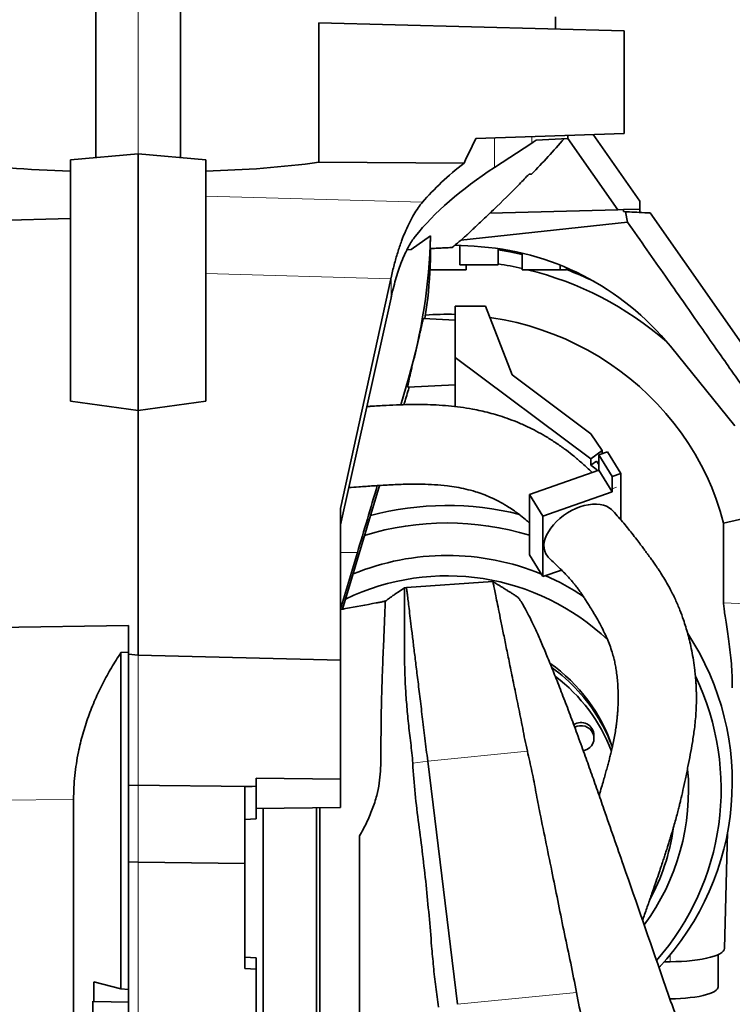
# Model space of a CAD drawing. Header units: millimetres. Extents: x 0 to 11920, y 0 to 8400.
# Tile 72 of 121: x 5515 to 5962, y 5145 to 5762. Entities that reach past the tile are written whole.
import ezdxf

# ---------------------------------------------------------------- set-up
doc = ezdxf.new("R2010")
doc.units = ezdxf.units.MM
doc.header["$LTSCALE"] = 20
doc.styles.add('SLDTEXTSTYLE0', font='TXT', dxfattribs={"width": 0.605})
doc.dimstyles.new('SLDDIMSTYLE2', dxfattribs={"dimtxt": 70, "dimasz": 70, "dimexe": 0, "dimexo": 0.0625, "dimgap": 17.5, "dimtad": 1, "dimdec": 1, "dimrnd": 1e-09, "dimzin": 12, "dimdsep": 46, "dimtxsty": 'SLDTEXTSTYLE0', "dimsah": 1, "dimcen": 0.09, "dimadec": 0, "dimazin": 3, "dimtfac": 1, "dimtmove": 0, "dimatfit": 0, "dimfxl": 1, "dimfrac": 2, "dimtolj": 1, "dimtzin": 12, "dimarcsym": 0})
doc.dimstyles.new('SLDDIMSTYLE7', dxfattribs={"dimtxt": 70, "dimasz": 70, "dimexe": 0, "dimexo": 0.0625, "dimgap": 17.5, "dimtad": 1, "dimdec": 1, "dimrnd": 1e-09, "dimzin": 12, "dimdsep": 46, "dimtxsty": 'SLDTEXTSTYLE0', "dimsah": 1, "dimcen": 0.09, "dimadec": 0, "dimazin": 3, "dimtfac": 1, "dimtofl": 0, "dimtmove": 0, "dimatfit": 3, "dimfxl": 1, "dimfrac": 2, "dimtolj": 1, "dimtzin": 12, "dimarcsym": 0})

# ---------------------------------------------------------------- blocks, each defined once
blk = doc.blocks.new('SW_SYMBOL_HOLE_DEPTH')
at = {"color": 0, "linetype": 'Continuous', "lineweight": 18}
for p, q in [((0, 17500), (16000, 17500)), ((8000, 17500), (8000, 1500)), ((2000, 11100), (8000, 1500)), ((14000, 11100), (8000, 1500))]:
    blk.add_line(p, q, dxfattribs=at)
blk = doc.blocks.new('_D_13')
at = {"color": 7, "linetype": 'Continuous', "lineweight": 0}
for p, q in [((5588.97, 6097.64), (5588.97, 6360.16)), ((6051.97, 5476.63), (6051.97, 6360.16)), ((5588.97, 6330.16), (5468.97, 6330.16)), ((5588.97, 6330.16), (6051.97, 6330.16)), ((6051.97, 6330.16), (6171.97, 6330.16))]:
    blk.add_line(p, q, dxfattribs=at)
at = {"color": 7, "linetype": 'Continuous', "lineweight": 18}
for points in [[(5588.97, 6330.16), (5518.97, 6340.16), (5518.97, 6320.16)], [(6051.97, 6330.16), (6121.97, 6320.16), (6121.97, 6340.16)]]:
    blk.add_solid(points, dxfattribs=at)
at = {"color": 7, "linetype": 'Continuous', "lineweight": 18, "xscale": 0.0045117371, "yscale": 0.0045117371, "zscale": 0.0045117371}
blk.add_blockref('SW_SYMBOL_HOLE_DEPTH', (5956.56, 6340.27), dxfattribs=at)
at = {"color": 7, "linetype": 'Continuous', "lineweight": 18, "char_height": 70, "attachment_point": 1, "style": 'SLDTEXTSTYLE0'}
for s, insert in [('(4x M12', (5609.18, 6420.59)), ('20)', (6053.25, 6420.59)), ('463', (5448.77, 6420.59))]:
    blk.add_mtext(s, dxfattribs=dict(at, insert=insert))
blk = doc.blocks.new('_D_16')
at = {"color": 7, "linetype": 'Continuous', "lineweight": 0}
for p, q in [((5588.97, 5944.64), (5588.97, 4816.66)), ((5207.97, 5155.46), (5207.97, 4816.66)), ((5207.97, 4846.66), (5087.97, 4846.66)), ((5207.97, 4846.66), (5588.97, 4846.66)), ((5588.97, 4846.66), (5708.97, 4846.66))]:
    blk.add_line(p, q, dxfattribs=at)
at = {"color": 7, "linetype": 'Continuous', "lineweight": 18}
for points in [[(5207.97, 4846.66), (5137.97, 4856.66), (5137.97, 4836.66)], [(5588.97, 4846.66), (5658.97, 4836.66), (5658.97, 4856.66)]]:
    blk.add_solid(points, dxfattribs=at)
at = {"color": 7, "linetype": 'Continuous', "lineweight": 18, "insert": (5318.26, 4936.89), "char_height": 70, "attachment_point": 1, "style": 'SLDTEXTSTYLE0'}
blk.add_mtext('381', dxfattribs=at)
blk = doc.blocks.new('_D_17')
at = {"color": 7, "linetype": 'Continuous', "lineweight": 0}
for p, q in [((5588.97, 5944.64), (5588.97, 4685.64)), ((5740.97, 4744.64), (5740.97, 4685.64)), ((5588.97, 4715.64), (5274.51, 4715.64)), ((5588.97, 4715.64), (5740.97, 4715.64)), ((5740.97, 4715.64), (5860.97, 4715.64))]:
    blk.add_line(p, q, dxfattribs=at)
at = {"color": 7, "linetype": 'Continuous', "lineweight": 18}
for points in [[(5588.97, 4715.64), (5518.97, 4725.64), (5518.97, 4705.64)], [(5740.97, 4715.64), (5810.97, 4705.64), (5810.97, 4725.64)]]:
    blk.add_solid(points, dxfattribs=at)
at = {"color": 7, "linetype": 'Continuous', "lineweight": 18, "insert": (5274.51, 4805.88), "char_height": 70, "attachment_point": 1, "style": 'SLDTEXTSTYLE0'}
blk.add_mtext('152', dxfattribs=at)
blk = doc.blocks.new('_D_18')
at = {"color": 7, "linetype": 'Continuous', "lineweight": 0}
for p, q in [((5588.97, 5944.64), (5588.97, 4557.75)), ((5752.97, 4594.64), (5752.97, 4557.75)), ((5588.97, 4587.75), (5274.51, 4587.75)), ((5752.97, 4587.75), (5588.97, 4587.75))]:
    blk.add_line(p, q, dxfattribs=at)
at = {"color": 7, "linetype": 'Continuous', "lineweight": 18}
for points in [[(5588.97, 4587.75), (5658.97, 4577.75), (5658.97, 4597.75)], [(5752.97, 4587.75), (5682.97, 4597.75), (5682.97, 4577.75)]]:
    blk.add_solid(points, dxfattribs=at)
at = {"color": 7, "linetype": 'Continuous', "lineweight": 18, "insert": (5274.51, 4677.99), "char_height": 70, "attachment_point": 1, "style": 'SLDTEXTSTYLE0'}
blk.add_mtext('164', dxfattribs=at)
blk = doc.blocks.new('_D_21')
at = {"color": 7, "linetype": 'Continuous', "lineweight": 0}
for p, q in [((5588.97, 5944.64), (5588.97, 4384.89)), ((6041.97, 4324.24), (6041.97, 4444.89)), ((6041.97, 4414.89), (5588.97, 4414.89)), ((6041.97, 4414.89), (6716.37, 4414.89))]:
    blk.add_line(p, q, dxfattribs=at)
at = {"color": 7, "linetype": 'Continuous', "lineweight": 18}
for points in [[(5588.97, 4414.89), (5658.97, 4404.89), (5658.97, 4424.89)], [(6041.97, 4414.89), (5971.97, 4424.89), (5971.97, 4404.89)]]:
    blk.add_solid(points, dxfattribs=at)
at = {"color": 7, "linetype": 'Continuous', "lineweight": 18, "char_height": 70, "attachment_point": 1, "style": 'SLDTEXTSTYLE0'}
for s, insert in [('(2x M8)', (6390, 4505.13)), ('453', (6203.33, 4505.13))]:
    blk.add_mtext(s, dxfattribs=dict(at, insert=insert))

msp = doc.modelspace()

# ---------------------------------------------------------------- linework, layer by layer
at = {"color": 7, "linetype": 'Continuous', "lineweight": 35}
for p, q in [((5562.472064, 5773.435074), (5562.472064, 5675.916624)), ((5615.472064, 5675.916624), (5615.472064, 5773.435074)), ((5850.972064, 5756.491998), (5850.972064, 5764.235074)), ((5702.339017, 5672.924316), (5702.339017, 5760.384091)), ((5702.339017, 5760.384091), (5893.972064, 5755.366003)), ((5893.972064, 5755.366003), (5893.972064, 5691.06047)), ((5801.007712, 5687.814083), (5893.972064, 5691.06047)), ((5858.728273, 5689.82973), (5858.728273, 5687.84832)), ((5874.671041, 5690.386463), (5903.975699, 5648.535074)), ((5836.202843, 5684.997486), (5812.650902, 5669.644633)), ((5858.728273, 5687.84832), (5838.877405, 5686.80798)), ((5890.048061, 5643.119026), (5858.728273, 5687.84832)), ((5588.972064, 5678.235074), (5546.472064, 5674.516806)), ((5588.972064, 5678.235074), (5588.972064, 5517.285492)), ((5631.472064, 5674.516806), (5588.972064, 5678.235074)), ((5546.472064, 5674.516806), (5546.472064, 5523.015493)), ((5631.472064, 5674.516806), (5631.472064, 5523.015493)), ((5702.339017, 5672.924316), (5793.569326, 5672.439095)), ((5835.972064, 5665.526866), (5834.356799, 5665.526866)), ((5903.975699, 5648.535074), (5903.975699, 5643.483734)), ((5890.048061, 5643.119026), (5809.766386, 5641.016777)), ((5893.620384, 5643.212571), (5890.048061, 5643.119026)), ((5903.975699, 5643.483734), (5893.620384, 5643.212571)), ((5893.620384, 5643.212571), (5893.620384, 5642.008233)), ((5894.932979, 5641.939443), (5893.620384, 5642.008233)), ((5894.932979, 5641.939443), (5896.164378, 5635.406862)), ((5903.975699, 5641.465534), (5903.975699, 5643.483734)), ((5996.639847, 5518.064726), (5910.472064, 5641.125074)), ((5546.472064, 5637.743447), (5353.972064, 5632.210604)), ((5791.588096, 5624.102196), (5896.164381, 5635.406862)), ((5760.44568, 5618.121625), (5772.43627, 5626.739624)), ((5757.707252, 5617.97811), (5760.44568, 5618.121625)), ((5772.54391, 5618.755667), (5772.508362, 5615.89898)), ((5799.891576, 5620.23836), (5787.727329, 5620.875861)), ((5790.972064, 5620.705812), (5790.972064, 5608.535074)), ((5814.972064, 5608.535074), (5814.972064, 5618.771887)), ((5829.972064, 5615.922461), (5829.972064, 5605.535074)), ((5782.972064, 5605.535074), (5772.1908, 5605.535074)), ((5794.972064, 5605.535074), (5782.972064, 5605.535074)), ((5802.972064, 5608.535074), (5790.972064, 5608.535074)), ((5794.972064, 5605.535074), (5794.972064, 5608.535074)), ((5814.972064, 5608.535074), (5802.972064, 5608.535074)), ((5841.972064, 5605.535074), (5829.972064, 5605.535074)), ((5853.972064, 5605.535074), (5841.972064, 5605.535074)), ((5853.972064, 5605.535074), (5853.972064, 5608.375809)), ((5857.972064, 5605.535074), (5853.972064, 5605.535074)), ((5857.972064, 5605.535074), (5857.972064, 5606.721142)), ((5715.972064, 5455.685735), (5747.603785, 5599.854497)), ((5747.725753, 5587.88263), (5715.972064, 5445.366246)), ((5770.263122, 5583.543871), (5768.976281, 5574.892639)), ((5787.972064, 5582.743115), (5787.972064, 5550.441591)), ((5787.972064, 5582.743115), (5807.012623, 5582.743115)), ((5807.012623, 5582.743115), (5823.670549, 5539.62133)), ((5787.972064, 5573.897113), (5768.087724, 5574.939207)), ((5963.543958, 5507.523132), (5923.109277, 5557.455805)), ((5787.972064, 5550.441591), (5873.168023, 5486.801644)), ((5787.972064, 5519.632211), (5787.972064, 5550.441591)), ((5758.659968, 5537.255565), (5753.873069, 5520.785022)), ((5823.670549, 5539.62133), (5873.168023, 5502.64755)), ((5758.361213, 5531.821196), (5787.972064, 5533.373035)), ((5759.130564, 5531.861516), (5758.659968, 5530.208537)), ((5546.472064, 5523.015493), (5588.972064, 5517.285492)), ((5588.972064, 5517.285492), (5631.472064, 5523.015493)), ((5588.972064, 5363.635074), (5588.972064, 5517.285492)), ((5873.168023, 5502.64755), (5880.239091, 5492.083613)), ((5880.239091, 5492.083613), (5873.168023, 5486.801644)), ((5880.239091, 5490.04125), (5880.239091, 5492.083613)), ((5873.168023, 5482.812586), (5873.168023, 5486.801644)), ((5878.148747, 5489.313133), (5883.586594, 5491.207265)), ((5886.601113, 5475.7732), (5878.148747, 5489.313133)), ((5878.148747, 5489.313133), (5878.148747, 5481.667439)), ((5883.586594, 5491.207265), (5892.038959, 5477.667332)), ((5878.148747, 5479.67291), (5834.645974, 5464.519851)), ((5876.771091, 5485.504017), (5873.168023, 5482.812586)), ((5873.168023, 5482.812586), (5876.490999, 5480.33038)), ((5876.490999, 5480.33038), (5876.865045, 5480.050973)), ((5878.148747, 5483.297135), (5876.771091, 5485.504017)), ((5877.288178, 5479.373153), (5876.865045, 5480.050973)), ((5876.865045, 5480.050973), (5876.865045, 5479.225766)), ((5878.148747, 5481.667439), (5878.148747, 5479.67291)), ((5878.148747, 5479.67291), (5886.601113, 5466.132977)), ((5886.601113, 5475.7732), (5892.038959, 5477.667332)), ((5886.601113, 5475.7732), (5886.601113, 5468.127506)), ((5892.038959, 5477.667332), (5892.038959, 5451.462101)), ((5740.495678, 5470.144907), (5717.315067, 5392.588149)), ((5886.601113, 5468.127506), (5886.601113, 5466.132977)), ((5843.098339, 5450.979918), (5834.645974, 5464.519851)), ((5834.645974, 5464.519851), (5834.645974, 5426.623803)), ((5886.601113, 5466.132977), (5843.098339, 5450.979918)), ((5715.972064, 5360.507974), (5715.972064, 5455.685735)), ((5843.098339, 5450.979918), (5843.098339, 5413.08387)), ((5892.038959, 5451.462101), (5892.038959, 5448.844624)), ((5892.038959, 5448.844624), (5892.038959, 5448.562297)), ((5956.487548, 5446.60922), (5984.540291, 5453.022164)), ((5956.487548, 5396.589871), (5956.487548, 5446.60922)), ((5715.972064, 5392.517665), (5726.614522, 5428.067554)), ((5843.098339, 5413.08387), (5834.645974, 5426.623803)), ((5843.098339, 5413.08387), (5854.667376, 5417.113642)), ((5756.235377, 5405.837191), (5751.507169, 5402.774719)), ((5757.435105, 5406.133769), (5756.220152, 5405.920175)), ((5811.654129, 5409.898369), (5757.434911, 5406.134563)), ((5757.446649, 5406.135799), (5757.442692, 5406.135103)), ((5719.180693, 5392.929368), (5715.972064, 5392.342516)), ((5467.328043, 5380.628989), (5582.972064, 5382.350067)), ((5582.972064, 5364.402023), (5582.972064, 5382.350067)), ((5582.972064, 5365.588691), (5578.184639, 5365.319605)), ((5578.184639, 5154.28267), (5578.184639, 5365.319605)), ((5582.972064, 5364.402023), (5582.972064, 5282.096295)), ((5588.972064, 5363.635074), (5582.972064, 5364.402023)), ((5715.972064, 5360.507974), (5588.972064, 5363.635074)), ((5715.972064, 5285.793867), (5715.972064, 5360.507974)), ((5875.111528, 5311.539833), (5875.111528, 5313.48874)), ((5582.967488, 5311.424767), (5582.972064, 5311.424527)), ((5789.408241, 5144.6392), (5770.744411, 5297.282664)), ((5582.972064, 5282.096295), (5660.535033, 5281.373483)), ((5582.972064, 5282.096295), (5582.972064, 5234.002336)), ((5662.972064, 5281.4402), (5662.972064, 5286.420228)), ((5715.972064, 5285.793867), (5662.972064, 5286.420228)), ((5715.972064, 5268.150572), (5715.972064, 5285.793867)), ((5655.972064, 5281.13539), (5660.535033, 5281.373483)), ((5655.972064, 5281.13539), (5655.972064, 5232.907093)), ((5662.972064, 5281.4402), (5660.535033, 5281.373483)), ((5662.972064, 5281.4402), (5662.972064, 5260.972058)), ((5548.455157, 5017.549955), (5548.455157, 5273.146491)), ((5662.972064, 5267.431673), (5715.972064, 5268.150572)), ((5667.472064, 5267.492711), (5667.472064, 5017.812026)), ((5700.972064, 5267.94711), (5700.972064, 5051.733868)), ((5655.972064, 5260.519573), (5662.972064, 5260.972058)), ((5957.049884, 5179.635174), (5959.020494, 5252.620892)), ((5582.972064, 5234.002336), (5582.972064, 5131.489525)), ((5655.972064, 5232.907093), (5655.972064, 5167.031799)), ((5662.972064, 5173.728614), (5655.972064, 5174.152475)), ((5662.972064, 5166.735177), (5662.972064, 5173.728614)), ((5922.972064, 5171.387787), (5919.189393, 5171.387787)), ((5952.972064, 5155.442969), (5952.972064, 5175.751461)), ((5662.972064, 5166.735177), (5655.972064, 5167.031799)), ((5662.972064, 5166.735177), (5662.972064, 5128.772412)), ((5578.184639, 5154.28267), (5561.157009, 5158.65724)), ((5561.157009, 5158.65724), (5561.157009, 5146.386467)), ((5582.972064, 5153.972677), (5578.184639, 5154.28267)), ((5560.45625, 5146.568034), (5560.45625, 5091.10158)), ((5561.157009, 5146.386467), (5582.972064, 5146.014252))]:
    msp.add_line(p, q, dxfattribs=at)
at = {"color": 8, "linetype": 'Continuous', "lineweight": 18}
for p, q in [((5812.650902, 5688.220672), (5812.650902, 5669.644633)), ((5836.202843, 5684.997486), (5836.202843, 5689.043124)), ((5631.472064, 5651.730322), (5767.444444, 5647.822199)), ((5772.508362, 5618.753804), (5772.508362, 5615.89898)), ((5747.603785, 5599.854497), (5631.472064, 5603.192359)), ((5747.725753, 5587.88263), (5747.725753, 5600.409418)), ((5758.659968, 5534.920065), (5758.659968, 5537.255565)), ((5758.659968, 5530.208537), (5758.659968, 5531.836853)), ((5876.490999, 5480.33038), (5876.627141, 5480.432075)), ((5886.601113, 5468.127506), (5889.320036, 5469.074572)), ((5726.614522, 5428.067554), (5715.972064, 5428.112489)), ((5982.972064, 5395.243693), (5956.487548, 5396.589871)), ((5833.319429, 5303.500097), (5770.744411, 5297.282664)), ((5770.744411, 5297.282664), (5761.346564, 5295.917072)), ((5482.937741, 5272.452113), (5548.455157, 5273.146491)), ((5922.972064, 5175.838837), (5922.972064, 5171.387787)), ((5864.175685, 5152.068069), (5789.408241, 5144.6392))]:
    msp.add_line(p, q, dxfattribs=at)
at = {"color": 7, "linetype": 'Continuous', "lineweight": 35, "flags": 128}
for points in [[(5829.972064, 5615.136267), (5822.345996, 5616.722409), (5814.972064, 5617.980601)], [(5956.487548, 5446.60922), (5954.34247, 5454.108914), (5951.852976, 5461.507827), (5949.024067, 5468.791089), (5945.861431, 5475.944062), (5942.371423, 5482.952371), (5938.561057, 5489.801929), (5934.437991, 5496.478972), (5930.010512, 5502.97008), (5925.287518, 5509.262206), (5920.278501, 5515.342706), (5914.993528, 5521.199358), (5909.443221, 5526.820393), (5903.638735, 5532.194512), (5897.591735, 5537.310916), (5891.314374, 5542.159322), (5884.819269, 5546.729984), (5878.119474, 5551.013718), (5871.228453, 5555.001913), (5864.160057, 5558.686555), (5856.92849, 5562.060238), (5849.548287, 5565.116181), (5842.03428, 5567.848244), (5834.401571, 5570.250935), (5826.665501, 5572.319424), (5818.841616, 5574.049556), (5810.945641, 5575.437853), (5809.766238, 5575.61493)], [(5866.341227, 5456.67982), (5863.66143, 5455.629721), (5861.019251, 5454.361039), (5858.451781, 5452.891585), (5855.995061, 5451.241985), (5853.683579, 5449.435398), (5851.549783, 5447.497182), (5849.623626, 5445.454548), (5847.932148, 5443.336168), (5846.499092, 5441.17178), (5845.344577, 5438.991768), (5844.484809, 5436.826734), (5843.931857, 5434.70707), (5843.693483, 5432.662532), (5843.773034, 5430.721821), (5844.169393, 5428.912179), (5844.876996, 5427.259011), (5845.88591, 5425.785523), (5846.432072, 5425.189218)], [(5886.259852, 5454.918774), (5886.183362, 5454.994762), (5884.750307, 5456.160815), (5883.058828, 5457.10083), (5881.132671, 5457.801611), (5878.998875, 5458.253322), (5876.687393, 5458.44962), (5874.230674, 5458.387751), (5871.663204, 5458.068583), (5869.021025, 5457.496596), (5866.341227, 5456.67982)], [(5868.364128, 5303.765545), (5869.490381, 5304.03608), (5871.044028, 5304.706968), (5872.419906, 5305.676485), (5873.557881, 5306.902259), (5874.40822, 5308.330716), (5874.933759, 5309.899428), (5875.111528, 5311.539833), (5874.933759, 5313.180238), (5874.40822, 5314.748949), (5873.557881, 5316.177407), (5872.419906, 5317.40318), (5871.044028, 5318.372697), (5869.490381, 5319.043585), (5867.826867, 5319.386523), (5866.126189, 5319.386523), (5864.462675, 5319.043585), (5863.003193, 5318.424617)], [(5655.972064, 5232.907093), (5588.972064, 5233.912446), (5582.972064, 5234.002336)], [(5957.049884, 5179.635174), (5956.863936, 5178.821985), (5956.305923, 5177.963698), (5955.382698, 5177.124323), (5954.104376, 5176.313055), (5952.484961, 5175.538783), (5950.542196, 5174.809991), (5948.297368, 5174.134662), (5945.77507, 5173.520197), (5943.002938, 5172.973326), (5940.011343, 5172.500043), (5936.833062, 5172.105532), (5933.502917, 5171.794115), (5930.057394, 5171.569205), (5926.534243, 5171.433266), (5922.972064, 5171.387787)], [(5952.972064, 5155.442969), (5952.928066, 5155.0473), (5952.57686, 5154.260602), (5951.878564, 5153.487765), (5950.841365, 5152.737851), (5949.477425, 5152.019652), (5947.802734, 5151.341589), (5945.836926, 5150.71161), (5943.603048, 5150.137102), (5941.12729, 5149.624801), (5938.43868, 5149.180713), (5935.568737, 5148.810043), (5932.55111, 5148.517139), (5929.421177, 5148.305434), (5926.215634, 5148.17741), (5922.972064, 5148.134567)], [(5561.157009, 5146.386467), (5561.069353, 5146.409138), (5560.981715, 5146.431816), (5560.894094, 5146.454501), (5560.806491, 5146.477194), (5560.718905, 5146.499893), (5560.631336, 5146.5226), (5560.543785, 5146.545313), (5560.45625, 5146.568034)]]:
    msp.add_lwpolyline(points, dxfattribs=at)
at = {"color": 7, "linetype": 'Continuous', "lineweight": 35}
for centre, radius, start, end in [((5404.915356, 6082.887758), 600, 315.924832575, 318.803011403), ((5404.915356, 6082.887758), 600, 309.431432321, 310.554673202), ((5790.994463, 5450.471339), 170, 39, 87), ((5783.054699, 5399.875765), 211.714963, 77.19660501, 81.329242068), ((5784.119489, 5403.223828), 208.209846, 49.02113027, 76.329255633), ((5783.805284, 5409.917774), 209.240843, 64.070124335, 69.239860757), ((5782.972013, 5393.030915), 184.54001, 88.4473996, 94.255570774), ((5782.973163, 5273.299802), 184.326476, 75.728014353, 105.13623434), ((5782.972147, 5269.576159), 177.041439, 73.029805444, 107.021858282), ((5782.971935, 5270.440869), 155.814813, 67.671324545, 112.278386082), ((5782.905882, 5266.877696), 146.584353, 46.505562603, 115.759956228), ((5784.00226, 5273.1124), 152.95151, 56.448719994, 66.690826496), ((5792.185534, 5283.949992), 169.728187, 316.824063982, 33.333188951), ((5786.282452, 5272.219562), 105.930615, 18.476019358, 54.711968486), ((5785.585424, 5268.363601), 107.91204, 30.844227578, 54.264796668), ((5786.222428, 5265.076826), 107.037514, 21.0503943, 52.798239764), ((5791.980262, 5279.730693), 162.94922, 318.697579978, 25.551594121), ((5866.985999, 5313.301355), 8.12769, 1.32107583, 124.325862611), ((5787.89921, 5269.883748), 105.146185, 19.953415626, 30.779462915), ((5790.799453, 5279.363277), 143.702546, 323.769559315, 5.124976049), ((5790.218307, 5274.594278), 136.153653, 331.673266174, 351.604354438)]:
    msp.add_arc(centre, radius, start, end, dxfattribs=at)
for centre, major_axis, ratio, start_param, end_param in [((6190.247735, 5398.975991), (-71.33602, 529.839659), 0.8385740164, 0.8859101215, 0.9198495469), ((5718.728273, 5711.090658), (139.979093, 6.074387), 0.3983001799, 5.6907405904, 5.7268749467), ((5588.972064, 5763.108169), (261.968278, 11.219125), 0.3633918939, 4.2296533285, 4.533893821), ((5588.972064, 5763.108169), (261.968278, -11.219125), 0.3633918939, 4.8908841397, 5.1754340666), ((6190.247735, 5571.283081), (449.964715, -13.0526), 0.4317306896, 2.6623649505, 2.8046706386), ((6190.247735, 5585.773722), (449.932798, 19.524815), 0.3983001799, 2.5491479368, 2.8061575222), ((5432.530415, 5638.17223), (-88.036934, 334.832892), 0.9808011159, 4.163851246, 4.4269390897), ((5432.530415, 5615.981707), (339.445859, 21.214774), 0.9146381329, 6.1105338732, 6.214694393), ((5747.594598, 5535.577932), (18.821706, 119.499297), 0.0970337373, 1.0127125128, 1.0182297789), ((6190.247735, 5533.029851), (448.86328, 38.914719), 0.8214094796, 2.8851539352, 2.887939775), ((5744.37341, 5428.459723), (87.4254, 301.667493), 0.0491328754, 1.2410361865, 1.2738314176), ((5764.585423, 5553.308704), (6.243437, 21.485377), 0.0494555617, 2.6122219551, 3.1588164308), ((5723.634489, 5500.121994), (130.952575, 449.40537), 0.0497078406, 4.5658615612, 4.6599167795)]:
    msp.add_ellipse(centre, major_axis=major_axis, ratio=ratio, start_param=start_param, end_param=end_param, dxfattribs=at)
for points, knots in [([(5812.019226, 5643.15307), (5817.504053, 5648.459069), (5825.075791, 5655.783936), (5832.351483, 5663.421744), (5834.356799, 5665.526866)], [0, 0, 0, 0, 0.7243814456, 1, 1, 1, 1]), ([(5747.725753, 5600.409418), (5748.370091, 5603.185378), (5749.65879, 5608.737399), (5751.885644, 5616.448024), (5754.315263, 5623.641235), (5756.861174, 5630.010155), (5759.447716, 5635.53464), (5762.051674, 5640.287844), (5764.73077, 5644.472719), (5766.539883, 5646.705701), (5767.444444, 5647.822199)], [0, 0, 0, 0, 0.1274254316, 0.2548555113, 0.3861416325, 0.5174332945, 0.6366863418, 0.7559423, 0.8779704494, 1, 1, 1, 1]), ([(5795.017596, 5627.019048), (5795.007567, 5627.00951), (5794.97477, 5626.978318), (5795.316824, 5627.303632), (5795.993357, 5627.946892), (5797.076933, 5628.976822), (5798.642949, 5630.464567), (5800.932698, 5632.638496), (5803.853658, 5635.409908), (5807.63195, 5638.992802), (5810.454105, 5641.668932), (5812.019226, 5643.15307)], [0, 0, 0, 0, 0.0377805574, 0.1235535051, 0.2036690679, 0.2856856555, 0.3957072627, 0.5088964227, 0.6573265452, 0.8099589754, 1, 1, 1, 1]), ([(5910.472063, 5641.125074), (5908.128144, 5641.247913), (5903.817433, 5641.473828), (5898.621345, 5641.746144), (5895.778072, 5641.895153), (5894.932979, 5641.939443)], [0, 0, 0, 0, 0.455791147, 0.838247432, 1, 1, 1, 1]), ([(5896.16438, 5635.406863), (5900.239913, 5629.586403), (5908.165263, 5618.26784), (5919.71474, 5601.773546), (5930.587086, 5586.246333), (5940.782303, 5571.686202), (5950.300392, 5558.093153), (5958.826717, 5545.916523), (5966.412198, 5535.083584), (5973.107752, 5525.521613), (5978.658581, 5517.59448), (5983.163331, 5511.16129), (5985.866749, 5507.300587), (5987.560146, 5504.882285), (5988.315823, 5503.803122), (5989.059989, 5502.740399), (5989.792643, 5501.694116), (5990.513788, 5500.664275), (5991.223414, 5499.65087), (5993.367154, 5496.589591), (5996.946904, 5491.473869), (6001.92497, 5484.359259), (6006.990808, 5477.087707), (6012.082008, 5469.964272), (6017.269023, 5461.999677), (6021.732475, 5453.09905), (6025.533307, 5443.053548), (6028.217154, 5432.660927), (6029.633174, 5423.024197), (6030.034801, 5414.311624), (6029.94685, 5406.31237), (6029.984213, 5397.371658), (6029.975409, 5390.654598), (6029.974966, 5386.441888), (6029.974743, 5385.404426), (6029.974498, 5384.366964), (6029.974206, 5383.3295), (6029.973874, 5382.292036), (6029.973494, 5381.25457), (6029.973096, 5380.217104), (6029.972606, 5379.256595), (6029.97233, 5378.194688), (6029.972188, 5376.765962), (6029.972066, 5374.669718), (6029.972014, 5371.86058), (6029.972017, 5369.323079), (6029.972041, 5367.25558), (6029.972063, 5365.856452), (6029.972093, 5364.381215), (6029.97213, 5362.829869), (6029.972175, 5361.202414), (6029.972226, 5359.49885), (6029.972525, 5351.192751), (6029.97229, 5343.454493), (6029.972072, 5336.30946)], [0, 0, 0, 0, 0.0622092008, 0.1209730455, 0.176291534, 0.2281646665, 0.2765924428, 0.3215748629, 0.3583093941, 0.3923758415, 0.4237742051, 0.4430355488, 0.4611346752, 0.465038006, 0.4688827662, 0.4726689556, 0.4763965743, 0.4800656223, 0.4836760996, 0.4872280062, 0.5127855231, 0.5383430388, 0.5632541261, 0.5903923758, 0.6149259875, 0.6466911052, 0.6785880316, 0.7108105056, 0.7429837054, 0.7661547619, 0.7892776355, 0.8149117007, 0.8465823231, 0.8496928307, 0.8528033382, 0.8559138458, 0.8590243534, 0.8621348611, 0.8652453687, 0.8683558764, 0.8714663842, 0.8738846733, 0.8779072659, 0.8843171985, 0.8927395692, 0.9031743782, 0.9071410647, 0.9113359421, 0.9157590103, 0.9204102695, 0.9252897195, 0.9303973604, 0.9357331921, 1, 1, 1, 1]), ([(5762.831021, 5626.328888), (5762.130513, 5625.395152), (5760.729488, 5623.527668), (5758.5913, 5619.873597), (5756.463145, 5615.592888), (5754.468589, 5610.864344), (5752.645063, 5605.86737), (5750.984387, 5600.661644), (5749.402148, 5595.038706), (5748.437422, 5590.948822), (5747.955063, 5588.903895)], [0, 0, 0, 0, 0.1307469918, 0.2614956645, 0.3960241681, 0.5305519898, 0.6465737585, 0.7625942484, 0.8812980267, 1, 1, 1, 1]), ([(5772.43627, 5626.739624), (5772.417471, 5625.282643), (5772.379838, 5622.366027), (5772.347977, 5619.952449), (5772.332032, 5618.744563)], [0, 0, 0, 0, 0.4995452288, 1, 1, 1, 1]), ([(5772.332032, 5618.744563), (5772.361603, 5618.746112), (5774.136919, 5618.839153), (5777.323307, 5619.006144), (5781.110305, 5619.204612), (5783.856062, 5619.348511), (5785.668551, 5619.4435), (5785.889755, 5619.455093), (5786.003707, 5619.461065)], [0, 0, 0, 0, 0.0032879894, 0.1973973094, 0.3915065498, 0.5902009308, 0.7888952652, 1, 1, 1, 1]), ([(5758.659968, 5534.920065), (5758.753723, 5535.372893), (5758.979507, 5536.463404), (5759.470175, 5538.618427), (5760.121652, 5541.371035), (5760.872814, 5544.478741), (5761.700704, 5547.888438), (5762.569346, 5551.49159), (5763.45384, 5555.208719), (5764.313898, 5558.896703), (5765.124854, 5562.441258), (5765.858307, 5565.710706), (5766.499845, 5568.599914), (5767.037774, 5571.015429), (5767.471308, 5572.907389), (5767.794105, 5574.189258), (5768.002714, 5574.881381), (5768.061074, 5574.873019), (5768.084083, 5574.869722)], [0, 0, 0, 0, 0.04398201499, 0.10591854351, 0.16786587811, 0.23211765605, 0.29637695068, 0.3629508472, 0.42952518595, 0.4971199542, 0.564708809, 0.6317168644, 0.69871725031, 0.7642857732, 0.82984856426, 0.89403854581, 0.95822552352, 1, 1, 1, 1]), ([(5873.944931, 5478.20862), (5873.370802, 5478.777419), (5871.064518, 5481.062289), (5866.945735, 5484.79675), (5861.714054, 5489.237694), (5856.283571, 5493.405608), (5850.640284, 5497.320026), (5844.753318, 5501.009182), (5839.06796, 5504.217212), (5833.091206, 5507.228791), (5826.896529, 5509.960066), (5820.56843, 5512.356389), (5814.761474, 5514.248002), (5809.337287, 5515.770028), (5804.126512, 5517.022291), (5798.128793, 5518.236113), (5791.31981, 5519.314087), (5783.712907, 5520.163348), (5776.165703, 5520.699858), (5768.687164, 5520.959743), (5761.041498, 5520.981864), (5752.995667, 5520.792202), (5744.225721, 5520.390963), (5737.342736, 5519.971981), (5733.325857, 5519.704016), (5732.52313, 5519.650466)], [0, 0, 0, 0, 0.0168429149, 0.0676581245, 0.1141654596, 0.1560972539, 0.2042842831, 0.2493011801, 0.2912057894, 0.3299582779, 0.3770849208, 0.4195645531, 0.4577876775, 0.4923470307, 0.525961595, 0.5591933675, 0.6085100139, 0.6574238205, 0.7060575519, 0.7544037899, 0.8028953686, 0.8563794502, 0.9164292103, 0.9832993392, 1, 1, 1, 1]), ([(5721.207493, 5468.863813), (5723.281944, 5469.004422), (5728.421436, 5469.352781), (5736.789243, 5469.938254), (5746.564236, 5470.538011), (5756.760114, 5470.96733), (5766.293506, 5471.04557), (5775.022465, 5470.723154), (5782.25268, 5470.088853), (5788.856584, 5469.128439), (5794.752711, 5467.940573), (5800.300379, 5466.443189), (5805.484978, 5464.680326), (5810.361976, 5462.691482), (5815.452567, 5460.201393), (5820.098833, 5457.519916), (5824.339499, 5454.765747), (5828.214082, 5451.967882), (5831.693774, 5449.199355), (5833.8061, 5447.304978), (5834.645974, 5446.551762)], [0, 0, 0, 0, 0.0535632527, 0.1327039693, 0.2156104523, 0.301928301, 0.390047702, 0.456347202, 0.5239556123, 0.5707508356, 0.6189212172, 0.6689001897, 0.7082628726, 0.7501198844, 0.795814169, 0.8465469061, 0.883451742, 0.9237951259, 0.9697005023, 1, 1, 1, 1]), ([(5905.60816, 5197.356174), (5905.812077, 5197.940069), (5906.929662, 5201.140146), (5908.897456, 5206.772025), (5911.395254, 5213.948665), (5913.610003, 5220.353318), (5915.489572, 5225.829716), (5917.047343, 5230.426515), (5918.308584, 5234.211875), (5919.338455, 5237.361697), (5920.301704, 5240.342344), (5921.225084, 5243.214746), (5922.131367, 5246.074319), (5922.995758, 5248.848648), (5923.940843, 5251.953574), (5925.018211, 5255.61471), (5926.139236, 5259.5757), (5927.220307, 5263.564187), (5928.126723, 5267.05614), (5928.856815, 5269.97615), (5929.798814, 5273.867209), (5931.024322, 5279.21613), (5932.5703, 5286.368419), (5934.104153, 5293.786287), (5935.597256, 5301.384328), (5937.006892, 5309.234298), (5938.062266, 5316.279683), (5938.756249, 5322.482894), (5939.150735, 5327.451323), (5939.374033, 5332.206966), (5939.442728, 5336.488373), (5939.403775, 5339.950217), (5939.319331, 5342.639363), (5939.211232, 5344.976197), (5939.047626, 5347.603517), (5938.789855, 5350.756308), (5938.333816, 5355.109787), (5937.604577, 5360.3953), (5936.5549, 5366.273114), (5935.368649, 5371.742416), (5934.107562, 5376.739275), (5932.762696, 5381.418578), (5931.126547, 5386.482089), (5929.013356, 5392.216557), (5926.191141, 5398.808228), (5923.206392, 5404.80072), (5920.302232, 5409.987443), (5917.847257, 5414.029819), (5915.501056, 5417.637772), (5913.421867, 5420.669132), (5911.662782, 5423.149294), (5910.213256, 5425.151884), (5908.922766, 5426.913437), (5907.592894, 5428.713163), (5906.12028, 5430.692216), (5904.208892, 5433.241746), (5901.752371, 5436.478861), (5898.972571, 5440.073973), (5896.000321, 5443.82343), (5892.958167, 5447.531318), (5889.632428, 5451.410474), (5887.414012, 5453.71794), (5886.250493, 5454.928164)], [0, 0, 0, 0, 0.00576074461, 0.03157214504, 0.05648200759, 0.0785372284, 0.09772737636, 0.11411256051, 0.12775822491, 0.1387046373, 0.14863554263, 0.15989008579, 0.16863159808, 0.17805832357, 0.18817835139, 0.19997848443, 0.21525274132, 0.23008764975, 0.24262975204, 0.25286343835, 0.26164083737, 0.2846532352, 0.31096640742, 0.33976380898, 0.36690013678, 0.39522179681, 0.42630786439, 0.44458378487, 0.46268816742, 0.47989228, 0.4959006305, 0.50913350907, 0.51736877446, 0.52508868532, 0.5347583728, 0.54642916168, 0.56010400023, 0.58327855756, 0.60556569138, 0.62632896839, 0.64555248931, 0.66324050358, 0.68095009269, 0.7057553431, 0.73307509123, 0.76289683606, 0.78161382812, 0.7993608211, 0.81512837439, 0.82892085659, 0.83974400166, 0.84893910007, 0.85709187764, 0.86581840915, 0.87545298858, 0.886761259, 0.90191851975, 0.92087804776, 0.93754696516, 0.95627848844, 0.9770688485, 1, 1, 1, 1]), ([(5846.431962, 5425.189328), (5847.809816, 5423.830071), (5850.440495, 5421.234898), (5853.838072, 5417.958912), (5856.669529, 5415.134963), (5858.999122, 5412.691034), (5860.905224, 5410.565121), (5862.445702, 5408.740401), (5863.871689, 5406.959872), (5865.262131, 5405.124788), (5866.636526, 5403.204183), (5867.909426, 5401.34207), (5869.201663, 5399.380019), (5870.588045, 5397.220302), (5872.196375, 5394.662325), (5874.100997, 5391.557082), (5876.309304, 5387.83216), (5878.751643, 5383.488734), (5881.144748, 5378.880886), (5883.260179, 5374.344038), (5885.057629, 5369.951715), (5886.480202, 5365.819868), (5887.538513, 5362.020538), (5888.309828, 5358.65604), (5888.955927, 5355.203553), (5889.512622, 5351.336751), (5889.934379, 5347.149637), (5890.203823, 5342.755772), (5890.31769, 5338.242881), (5890.27278, 5333.505035), (5890.079903, 5329.347961), (5889.835201, 5326.109984), (5889.635707, 5323.9639), (5889.425202, 5322.022107), (5889.181788, 5320.032129), (5888.806849, 5317.311704), (5888.237509, 5313.783731), (5887.452862, 5309.661698), (5886.600185, 5305.725302), (5885.768429, 5302.222436), (5884.982654, 5299.113534), (5884.181407, 5296.081289), (5883.322038, 5292.942428), (5882.372531, 5289.562951), (5881.334701, 5285.912448), (5880.143482, 5281.749054), (5879.135717, 5278.243694), (5878.514143, 5276.106994), (5878.364355, 5275.59209)], [0, 0, 0, 0, 0.03178664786, 0.06068889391, 0.0866792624, 0.10966348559, 0.12955262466, 0.14628626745, 0.15983302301, 0.17717575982, 0.19306880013, 0.20794759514, 0.22264318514, 0.24013623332, 0.26063469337, 0.28407283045, 0.31316575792, 0.34563088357, 0.37971165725, 0.41082219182, 0.43879512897, 0.46808466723, 0.49324616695, 0.51465512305, 0.53715513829, 0.56385867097, 0.59185321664, 0.61867551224, 0.64683449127, 0.67707120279, 0.70746407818, 0.72148842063, 0.73402796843, 0.74492010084, 0.75530477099, 0.7689257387, 0.79253630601, 0.81670344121, 0.83919718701, 0.85865660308, 0.8751987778, 0.8907883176, 0.90848547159, 0.92630458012, 0.94512266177, 0.96646413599, 0.99191848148, 1, 1, 1, 1]), ([(5761.345961, 5295.916806), (5761.1936, 5298.07708), (5760.888807, 5302.398661), (5759.755372, 5310.791205), (5758.584362, 5321.077733), (5757.507087, 5332.920445), (5756.682985, 5344.343904), (5756.270263, 5355.208481), (5756.208516, 5365.431953), (5756.228523, 5374.75097), (5756.227849, 5383.004388), (5756.228654, 5390.093297), (5756.229149, 5394.984853), (5756.229264, 5398.276338), (5756.229498, 5400.435572), (5756.22985, 5402.252449), (5756.229167, 5404.135877), (5756.229842, 5405.649174), (5756.229775, 5405.783397), (5756.229744, 5405.845888)], [0, 0, 0, 0, 0.033420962, 0.0668578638, 0.1341312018, 0.202494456, 0.2712677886, 0.343138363, 0.4154861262, 0.4892970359, 0.5636294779, 0.6374304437, 0.7117604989, 0.7497728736, 0.7877852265, 0.8260894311, 0.8643936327, 0.9368653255, 1, 1, 1, 1]), ([(5770.744437, 5297.282448), (5770.158095, 5302.077893), (5768.985729, 5311.666167), (5767.330177, 5325.206222), (5765.765816, 5338.000459), (5764.34101, 5349.653332), (5763.056329, 5360.160195), (5761.910868, 5369.528424), (5760.882997, 5377.934946), (5759.979074, 5385.327743), (5759.204374, 5391.663676), (5758.563922, 5396.901662), (5758.062615, 5401.001638), (5757.697854, 5403.984864), (5757.494712, 5405.646276), (5757.410736, 5406.333074), (5757.435035, 5406.134342), (5757.43508, 5406.133974)], [0, 0, 0, 0, 0.0751274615, 0.1502139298, 0.2252565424, 0.3002531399, 0.3703604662, 0.440427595, 0.5104556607, 0.5804474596, 0.6504060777, 0.7203357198, 0.790241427, 0.8601283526, 0.930002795, 0.9998707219, 1, 1, 1, 1]), ([(5833.319429, 5303.500097), (5832.773783, 5305.923656), (5831.682263, 5310.771785), (5830.427308, 5317.913782), (5828.99276, 5324.873566), (5827.556493, 5331.706573), (5826.204074, 5338.390375), (5824.885456, 5344.914641), (5823.598871, 5351.208203), (5822.038374, 5358.861014), (5820.269016, 5367.554829), (5818.369729, 5376.874142), (5816.662748, 5385.24267), (5815.192286, 5392.476271), (5813.971301, 5398.505279), (5812.979472, 5403.323331), (5812.371504, 5406.305033), (5812.014219, 5408.05858), (5811.764419, 5409.286316), (5811.616159, 5410.013081), (5811.655209, 5409.821216), (5811.662406, 5409.785854)], [0, 0, 0, 0, 0.0388286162, 0.0776734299, 0.1168098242, 0.155946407, 0.1960435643, 0.2361409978, 0.2765670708, 0.3169930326, 0.3895525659, 0.4626031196, 0.5372063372, 0.6123494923, 0.6856270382, 0.7594190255, 0.8348395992, 0.872841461, 0.9108432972, 0.9835679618, 1, 1, 1, 1]), ([(5826.320085, 5400.807071), (5826.099703, 5400.942504), (5825.51454, 5401.30211), (5824.71329, 5401.796188), (5823.774091, 5402.375446), (5822.896472, 5402.917391), (5822.063507, 5403.432161), (5821.277727, 5403.918137), (5820.015313, 5404.699384), (5818.437324, 5405.677035), (5816.853754, 5406.659228), (5815.81075, 5407.306498), (5815.139871, 5407.722948), (5814.485722, 5408.129121), (5813.765524, 5408.576347), (5812.912007, 5409.10674), (5812.268972, 5409.505541), (5811.807424, 5409.793144), (5811.706849, 5409.855815)], [0, 0, 0, 0, 0.03962750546, 0.10521991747, 0.16772528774, 0.22719978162, 0.28369216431, 0.33724465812, 0.38789358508, 0.54270495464, 0.66320826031, 0.71685766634, 0.75951664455, 0.8016198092, 0.8524505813, 0.91203021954, 0.9808307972, 1, 1, 1, 1]), ([(5751.451503, 5402.860664), (5751.45485, 5402.863125), (5751.463575, 5402.869541), (5751.116862, 5402.614505), (5750.470595, 5402.140505), (5749.539576, 5401.46033), (5748.334127, 5400.585063), (5746.593347, 5399.328478), (5745.062576, 5398.24109), (5744.114071, 5397.567316)], [0, 0, 0, 0, 0.0856018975, 0.2231611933, 0.3544453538, 0.4891863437, 0.6275031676, 0.7691914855, 1, 1, 1, 1]), ([(5945.246963, 5083.147348), (5942.989771, 5089.737107), (5938.475045, 5102.917624), (5929.447745, 5128.930376), (5914.512043, 5171.767813), (5897.730646, 5219.961399), (5884.092802, 5259.167293), (5877.273628, 5278.7306), (5873.186806, 5290.383107), (5868.93082, 5302.340017), (5864.553959, 5314.375133), (5860.043743, 5326.52336), (5855.637662, 5338.111286), (5851.410509, 5348.938263), (5847.427973, 5358.840454), (5843.67399, 5367.865397), (5840.14882, 5376.000276), (5836.915882, 5383.091668), (5834.028374, 5389.024865), (5831.465299, 5393.859254), (5829.249949, 5397.512559), (5827.487029, 5399.91074), (5826.65783, 5400.49897), (5826.291048, 5400.759164)], [0, 0, 0, 0, 0.0491685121, 0.098344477, 0.1969468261, 0.3756043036, 0.4649257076, 0.4947744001, 0.5246205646, 0.5544220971, 0.5887081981, 0.6229956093, 0.6582471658, 0.6934991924, 0.7277881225, 0.7620768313, 0.7973579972, 0.8326386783, 0.8669503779, 0.9012616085, 0.9366116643, 0.9719612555, 1, 1, 1, 1]), ([(5715.972064, 5392.342516), (5717.041596, 5392.538176), (5724.534495, 5393.908925), (5732.028551, 5395.273335), (5738.452909, 5396.442991)], [0, 0, 0, 0, 0.1427394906, 1, 1, 1, 1]), ([(5727.972064, 5250.298719), (5729.474043, 5253.024897), (5732.480983, 5258.482665), (5736.089021, 5266.998808), (5738.804317, 5275.299917), (5740.410101, 5283.321409), (5741.161058, 5290.926114), (5741.422198, 5298.403052), (5741.404899, 5307.709199), (5741.439442, 5318.61805), (5741.636997, 5330.786935), (5741.928155, 5342.182775), (5742.293375, 5352.692204), (5742.678642, 5362.231277), (5743.042475, 5370.7756), (5743.369888, 5378.268291), (5743.628638, 5384.514719), (5743.815142, 5389.521763), (5743.953968, 5393.343699), (5744.05426, 5396.162875), (5744.094155, 5397.099664), (5744.114071, 5397.567316)], [0, 0, 0, 0, 0.03955794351, 0.07919442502, 0.11869288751, 0.15308867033, 0.18763982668, 0.22231399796, 0.25687817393, 0.32000326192, 0.38334874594, 0.44669114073, 0.50981200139, 0.57272397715, 0.63585812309, 0.69898697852, 0.76189171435, 0.82132242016, 0.88094288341, 0.9405658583, 1, 1, 1, 1]), ([(5738.452909, 5396.442991), (5739.263525, 5396.593947), (5740.908299, 5396.900244), (5742.788826, 5397.284202), (5743.826846, 5397.505956), (5744.114071, 5397.567316)], [0, 0, 0, 0, 0.4127601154, 0.8375075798, 1, 1, 1, 1]), ([(5961.934228, 5343.283642), (5961.938655, 5344.702537), (5961.950254, 5348.419742), (5961.639149, 5354.740653), (5961.077178, 5361.914636), (5960.298995, 5368.951299), (5959.406923, 5375.578993), (5958.476955, 5381.716417), (5957.625432, 5387.086667), (5956.952312, 5391.550996), (5956.552733, 5394.7633), (5956.507376, 5396.034247), (5956.487548, 5396.589871)], [0, 0, 0, 0, 0.0635036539, 0.1663661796, 0.2721691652, 0.3759192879, 0.4825337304, 0.588808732, 0.6981294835, 0.8047603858, 0.9146465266, 1, 1, 1, 1]), ([(5578.184639, 5365.319605), (5576.155541, 5362.163383), (5572.095854, 5355.84862), (5566.711162, 5345.996448), (5561.840641, 5335.770908), (5557.613506, 5325.152097), (5554.086624, 5314.176307), (5551.675649, 5304.294741), (5550.119241, 5295.617261), (5549.168431, 5288.175724), (5548.56764, 5280.679168), (5548.492651, 5275.65738), (5548.455157, 5273.146491)], [0, 0, 0, 0, 0.1133836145, 0.2268505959, 0.3402139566, 0.4575385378, 0.5749860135, 0.6922852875, 0.7688568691, 0.845427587, 0.9227139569, 1, 1, 1, 1]), ([(5864.175685, 5152.068069), (5862.97182, 5158.223498), (5860.56398, 5170.534921), (5855.234853, 5195.071495), (5849.092972, 5226.499959), (5842.901029, 5256.026288), (5838.691692, 5277.6308), (5836.298158, 5290.615869), (5834.31221, 5299.205909), (5833.319429, 5303.500097)], [0, 0, 0, 0, 0.121782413, 0.2435759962, 0.4871387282, 0.7435600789, 0.8290508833, 0.9145419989, 1, 1, 1, 1]), ([(5777.590436, 5142.921936), (5776.94596, 5147.141204), (5775.656747, 5155.581443), (5774.33913, 5168.336573), (5773.035057, 5183.250032), (5771.594951, 5200.305286), (5769.794455, 5219.469775), (5767.610991, 5238.579617), (5765.136264, 5257.640063), (5762.639817, 5276.703937), (5761.778038, 5289.513456), (5761.347219, 5295.917167)], [0, 0, 0, 0, 0.0832838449, 0.1666013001, 0.2499195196, 0.3750056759, 0.5000886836, 0.6250609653, 0.7500370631, 0.8750389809, 1, 1, 1, 1]), ([(5702.972064, 5051.663086), (5702.972064, 5053.666211), (5702.972064, 5057.761891), (5702.972064, 5065.299866), (5702.972064, 5073.848027), (5702.972064, 5083.350858), (5702.972064, 5093.900986), (5702.972064, 5105.275295), (5702.972064, 5117.388337), (5702.972064, 5130.113923), (5702.972064, 5143.590183), (5702.972064, 5157.521034), (5702.972064, 5171.82253), (5702.972064, 5186.351636), (5702.972064, 5201.252117), (5702.972064, 5216.18283), (5702.972064, 5231.073161), (5702.972064, 5245.75986), (5702.972064, 5258.138937), (5702.972064, 5265.425355), (5702.972064, 5267.974238)], [0, 0, 0, 0, 0.0556266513, 0.1137367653, 0.1697814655, 0.2266210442, 0.2838684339, 0.3419543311, 0.3980121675, 0.4548629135, 0.5121171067, 0.5702082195, 0.6263077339, 0.6832022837, 0.740498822, 0.7986284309, 0.8547935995, 0.911761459, 0.9691330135, 1, 1, 1, 1]), ([(5727.972064, 5250.298719), (5727.972064, 5220.170123), (5727.972064, 5182.51113), (5727.972064, 5141.091941), (5727.972064, 5125.95895), (5727.972064, 5114.512077), (5727.972064, 5102.878756), (5727.972064, 5091.047169), (5727.972064, 5079.080718), (5727.972064, 5070.987093), (5727.972064, 5066.940348)], [0, 0, 0, 0, 0.49920822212, 0.62398123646, 0.68638593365, 0.74878594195, 0.8114536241, 0.87412335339, 0.93706272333, 1, 1, 1, 1]), ([(5903.236318, 4902.810008), (5902.578159, 4908.856051), (5901.261711, 4920.949335), (5899.755069, 4939.265815), (5897.894966, 4957.615138), (5896.156088, 4975.239078), (5894.513603, 4992.064311), (5892.609786, 5008.080546), (5890.11736, 5023.997561), (5886.879402, 5040.96532), (5883.201222, 5058.945086), (5879.308702, 5077.906496), (5875.457667, 5096.763013), (5871.563221, 5115.445915), (5867.635943, 5133.949819), (5865.328862, 5146.029919), (5864.175685, 5152.068069)], [0, 0, 0, 0, 0.0708401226, 0.14169426, 0.2130168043, 0.2843392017, 0.3466546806, 0.4089638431, 0.4717346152, 0.5345106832, 0.6113926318, 0.6883115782, 0.765193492, 0.8434535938, 0.921751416, 1, 1, 1, 1])]:
    msp.add_open_spline(points, degree=3, knots=knots, dxfattribs=at)

# ---------------------------------------------------------------- dimensions: what is measured, and where the dimension line sits
at = {"color": 7, "linetype": 'Continuous', "lineweight": 18}
for base, p1, p2, text, dimstyle, picture, middle in [((6051.972064, 6330.155844), (5588.972064, 6093.635074), (6051.972064, 5472.625074), '<>(4x M12{\\fGDT;x}20)', 'SLDDIMSTYLE2', '_D_13', (5820.472064, 6330.155844)), ((5588.972064, 4414.89236), (6041.972064, 4320.235074), (5588.972064, 5948.635074), '<> (2x M8)', 'SLDDIMSTYLE7', '_D_21', (6459.849712, 4414.89236))]:
    dim = msp.add_linear_dim(base=base, p1=p1, p2=p2, text=text, dimstyle=dimstyle, dxfattribs=at)
    dim.commit()
    dim.dimension.update_dxf_attribs({"geometry": picture, "text_midpoint": middle, "dimtype": 160})
for base, p1, p2, dimstyle, picture, middle in [((5588.972064, 4846.658954), (5207.972064, 5159.464806), (5588.972064, 5948.635074), 'SLDDIMSTYLE2', '_D_16', (5398.472064, 4846.658954)), ((5740.972064, 4715.644963), (5588.972064, 5948.635074), (5740.972064, 4748.635074), 'SLDDIMSTYLE2', '_D_17', (5354.72154, 4715.644963)), ((5588.972064, 4587.752634), (5752.972064, 4598.635074), (5588.972064, 5948.635074), 'SLDDIMSTYLE7', '_D_18', (5354.72154, 4587.752634))]:
    dim = msp.add_linear_dim(base=base, p1=p1, p2=p2, dimstyle=dimstyle, dxfattribs=at)
    dim.commit()
    dim.dimension.update_dxf_attribs({"geometry": picture, "text_midpoint": middle, "dimtype": 160})

doc.saveas('drawing.dxf')
